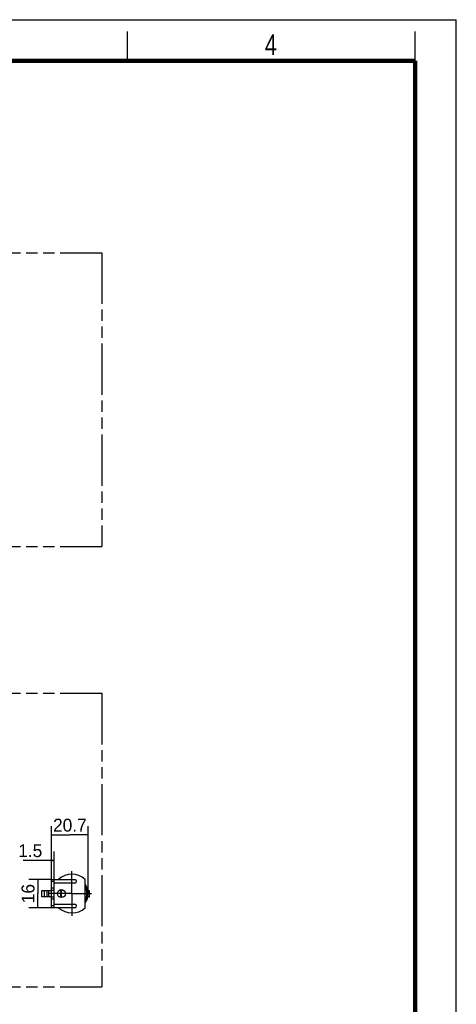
# Model space of a CAD drawing. Header units: millimetres. Extents: x 0 to 210, y 0 to 297.
# Tile 4 of 4: x 136 to 210, y 129 to 297. Entities that reach past the tile are written whole.
import ezdxf
from ezdxf.enums import TextEntityAlignment as Align

# ---------------------------------------------------------------- set-up
doc = ezdxf.new("R2010")
doc.units = ezdxf.units.MM
doc.header["$LTSCALE"] = 19.36
doc.linetypes.add('CENTER', pattern=[0.6, 0.375, -0.075, 0.075, -0.075])
doc.linetypes.add('PHANTOM', pattern=[0.8, 0.45, -0.05, 0.1, -0.05, 0.1, -0.05])
doc.layers.get('0').update_dxf_attribs({"linetype": 'CONTINUOUS'})
for name, color, linetype in [('DEFAULT_3', 7, 'PHANTOM'), ('Z_AXIS', 7, 'CONTINUOUS'), ('Z_DIM_2D', 7, 'CONTINUOUS')]:
    doc.layers.add(name, color=color, linetype=linetype)
doc.styles.add('TEXTSTYLE_2', font='txt', dxfattribs={"width": 0.75})
doc.styles.add('TEXTSTYLE_3', font='tridonic-metric-print-light.otf')
doc.dimstyles.new('DIMSTYLE_2', dxfattribs={"dimtxt": 2.2, "dimasz": 3.5, "dimexe": 1.5, "dimexo": 0, "dimgap": 0.55, "dimtad": 1, "dimdec": 4, "dimlfac": 3.333333, "dimdsep": 46, "dimtxsty": 'TEXTSTYLE_3', "dimblk": '_FILLED', "dimblk1": '_FILLED', "dimblk2": '_FILLED', "dimcen": 0.09, "dimclrt": 5, "dimadec": 4, "dimazin": 2, "dimtp": 0.1, "dimtm": 0.1, "dimtfac": 1, "dimtdec": 4, "dimtofl": 0, "dimtmove": 0, "dimatfit": 3, "dimldrblk": '_FILLED', "dimfxl": 0, "dimtolj": 1, "dimarcsym": 0})
doc.dimstyles.new('DIMSTYLE_5', dxfattribs={"dimtxt": 2.2, "dimasz": 3.5, "dimexe": 1.5, "dimexo": 0, "dimgap": 0.55, "dimtad": 1, "dimdec": 4, "dimlfac": 3.333333, "dimdsep": 46, "dimtxsty": 'TEXTSTYLE_3', "dimblk": '_FILLED', "dimblk1": '_FILLED', "dimblk2": '_FILLED', "dimcen": 0.09, "dimclrt": 5, "dimadec": 4, "dimazin": 2, "dimtp": 0.2, "dimtm": 0.2, "dimtfac": 1, "dimtdec": 4, "dimtofl": 0, "dimtmove": 0, "dimatfit": 3, "dimldrblk": '_FILLED', "dimfxl": 0, "dimtolj": 1, "dimarcsym": 0})

# ---------------------------------------------------------------- blocks, each defined once
blk = doc.blocks.new('*D7')
at = {"layer": 'Z_DIM_2D', "color": 2, "linetype": 'Continuous', "transparency": 16777216}
for p, q in [((141.07, 150.31), (141.07, 155.37)), ((141.52, 150.31), (141.52, 155.37)), ((141.3, 153.87), (136.21, 153.87)), ((141.07, 153.87), (141.3, 153.87)), ((141.52, 153.87), (141.3, 153.87))]:
    blk.add_line(p, q, dxfattribs=at)
at = {"layer": 'Z_DIM_2D', "color": 5, "linetype": 'Continuous', "transparency": 16777216, "style": 'TEXTSTYLE_3'}
blk.add_text('1.5', height=2.2, dxfattribs=at).set_placement((139.48, 154.42), align=Align.RIGHT)
blk = doc.blocks.new('_FILLED')
at = {"color": 0, "linetype": 'ByBlock'}
blk.add_solid([(0, 0), (-1, 0.125), (-1, -0.125)], dxfattribs=at)
blk = doc.blocks.new('_NONE')
blk = doc.blocks.new('*D8')
at = {"layer": 'Z_DIM_2D', "color": 2, "linetype": 'Continuous', "transparency": 16777216}
for p, q in [((141.07, 150.31), (141.07, 159.71)), ((147.28, 148.21), (147.28, 159.71)), ((141.07, 158.21), (144.18, 158.21)), ((147.28, 158.21), (144.18, 158.21))]:
    blk.add_line(p, q, dxfattribs=at)
at = {"layer": 'Z_DIM_2D', "color": 5, "linetype": 'Continuous', "transparency": 16777216, "style": 'TEXTSTYLE_3'}
blk.add_text('20.7', height=2.2, dxfattribs=at).set_placement((144.18, 158.76), align=Align.CENTER)
blk = doc.blocks.new('*D9')
at = {"layer": 'Z_DIM_2D', "color": 2, "linetype": 'Continuous', "transparency": 16777216}
for p, q in [((141.07, 150.61), (137.2, 150.61)), ((138.7, 150.61), (138.7, 148.21)), ((138.7, 145.81), (138.7, 148.21)), ((141.07, 145.81), (137.2, 145.81))]:
    blk.add_line(p, q, dxfattribs=at)
at = {"layer": 'Z_DIM_2D', "color": 5, "linetype": 'Continuous', "transparency": 16777216, "style": 'TEXTSTYLE_3'}
blk.add_text('16', height=2.2, rotation=90, dxfattribs=at).set_placement((138.15, 148.21), align=Align.CENTER)

msp = doc.modelspace()

# ---------------------------------------------------------------- linework, layer by layer
at = {"color": 2, "linetype": 'Continuous'}
for p, q in [((0, 297), (210, 297)), ((210, 0), (210, 297)), ((154, 290), (154, 295)), ((203, 290), (203, 295))]:
    msp.add_line(p, q, dxfattribs=at)
at = {"color": 7, "linetype": 'Continuous'}
for p, q in [((141.074081, 145.80976), (141.074081, 150.60976)), ((141.074081, 150.60976), (145.022381, 150.60976)), ((141.524081, 145.80976), (141.524081, 150.60976)), ((145.022381, 150.00976), (141.524081, 150.00976)), ((146.774081, 145.795738), (146.774081, 150.623781)), ((139.424081, 147.65476), (139.424081, 148.76476)), ((139.424081, 148.76476), (141.074081, 148.76476)), ((141.074081, 147.65476), (139.424081, 147.65476)), ((139.874081, 147.65476), (139.874081, 148.76476)), ((140.324081, 147.65476), (140.324081, 148.76476)), ((140.624081, 147.65476), (140.624081, 148.76476)), ((141.074081, 148.80976), (141.524081, 148.80976)), ((141.524081, 147.60976), (141.074081, 147.60976)), ((147.227065, 148.76476), (147.524081, 148.76476)), ((147.227301, 147.65476), (147.524081, 147.65476)), ((147.524081, 147.65476), (147.524081, 148.76476)), ((141.524081, 146.40976), (145.022381, 146.40976)), ((145.022381, 145.80976), (141.074081, 145.80976))]:
    msp.add_line(p, q, dxfattribs=at)
at = {"color": 9, "linetype": 'Continuous'}
for p, q in [((141.074081, 150.30976), (141.524081, 150.30976)), ((141.524081, 149.10976), (141.074081, 149.10976)), ((141.074081, 147.30976), (141.524081, 147.30976)), ((141.524081, 146.10976), (141.074081, 146.10976))]:
    msp.add_line(p, q, dxfattribs=at)
at = {"color": 7, "linetype": 'Continuous', "const_width": 0.7}
for points in [[(7, 290), (203, 290)], [(203, 7), (203, 290)]]:
    msp.add_lwpolyline(points, dxfattribs=at)
at = {"color": 7, "linetype": 'Continuous'}
msp.add_circle((142.733081, 148.20976), 0.675, dxfattribs=at)
for centre, radius, start, end in [((144.524081, 148.20976), 3.3, 47.01411392, 133.34175823), ((145.022381, 150.30976), 0.3, 270, 90), ((144.524081, 148.20976), 2.76, 324.6288884, 35.36951296), ((144.524081, 148.20976), 2.7, 326.47687878, 33.52312122), ((144.524081, 148.20976), 1.95, 159.79532442, 200.20502401), ((145.022381, 146.10976), 0.3, 270, 90), ((144.524081, 148.20976), 3.3, 226.65824177, 312.98588608)]:
    msp.add_arc(centre, radius, start, end, dxfattribs=at)
at = {"color": 9, "linetype": 'Continuous'}
for radius, start, end in [(2.55, 331.96409829, 28.03750939), (1.86, 158.80584787, 201.19500899)]:
    msp.add_arc((144.524081, 148.20976), radius, start, end, dxfattribs=at)
at = {"layer": 'DEFAULT_3', "color": 7, "linetype": 'PHANTOM'}
for p, q in [((49.609248, 257.330336), (149.609248, 257.330336)), ((149.609248, 257.330336), (149.609248, 207.330336)), ((49.609248, 207.330336), (149.609248, 207.330336)), ((49.609248, 182.330336), (149.609248, 182.330336)), ((149.609248, 182.330336), (149.609248, 132.330336)), ((49.609248, 132.330336), (149.609248, 132.330336))]:
    msp.add_line(p, q, dxfattribs=at)
at = {"layer": 'Z_AXIS', "color": 7, "linetype": 'CENTER'}
for q in [(144.524081, 152.014713), (140.717649, 148.20976), (147.842226, 148.20976), (144.524081, 144.409336)]:
    msp.add_line((144.524081, 148.20976), q, dxfattribs=at)

# ---------------------------------------------------------------- texts
at = {"color": 5, "linetype": 'Continuous', "style": 'TEXTSTYLE_2', "width": 0.785714}
msp.add_text('4', height=3.5, dxfattribs=at).set_placement((177.383142, 290.991055))

# ---------------------------------------------------------------- dimensions: what is measured, and where the dimension line sits
at = {"layer": 'Z_DIM_2D', "color": 2, "linetype": 'Continuous'}
for base, p2, dimstyle, picture, middle in [((147.284081, 158.210273), (147.284081, 148.20976), 'DIMSTYLE_5', '*D8', (144.181474, 158.210273)), ((141.524081, 153.870642), (141.524081, 150.30976), 'DIMSTYLE_2', '*D7', (137.832594, 153.870642))]:
    dim = msp.add_linear_dim(base=base, p1=(141.074081, 150.30976), p2=p2, dimstyle=dimstyle, override={"dimblk1": 'NONE', "dimblk2": 'NONE', "dimsah": 1}, dxfattribs=at)
    dim.commit()
    dim.dimension.update_dxf_attribs({"geometry": picture, "text_midpoint": middle, "dimtype": 160})
dim = msp.add_linear_dim(base=(138.696438, 145.80976), p1=(141.074081, 150.60976), p2=(141.074081, 145.80976), angle=270, dimstyle='DIMSTYLE_5', override={"dimblk1": 'NONE', "dimblk2": 'NONE', "dimsah": 1}, dxfattribs=at)
dim.commit()
dim.dimension.update_dxf_attribs({"geometry": '*D9', "text_midpoint": (138.696438, 148.198994), "dimtype": 160})

doc.saveas('drawing.dxf')
